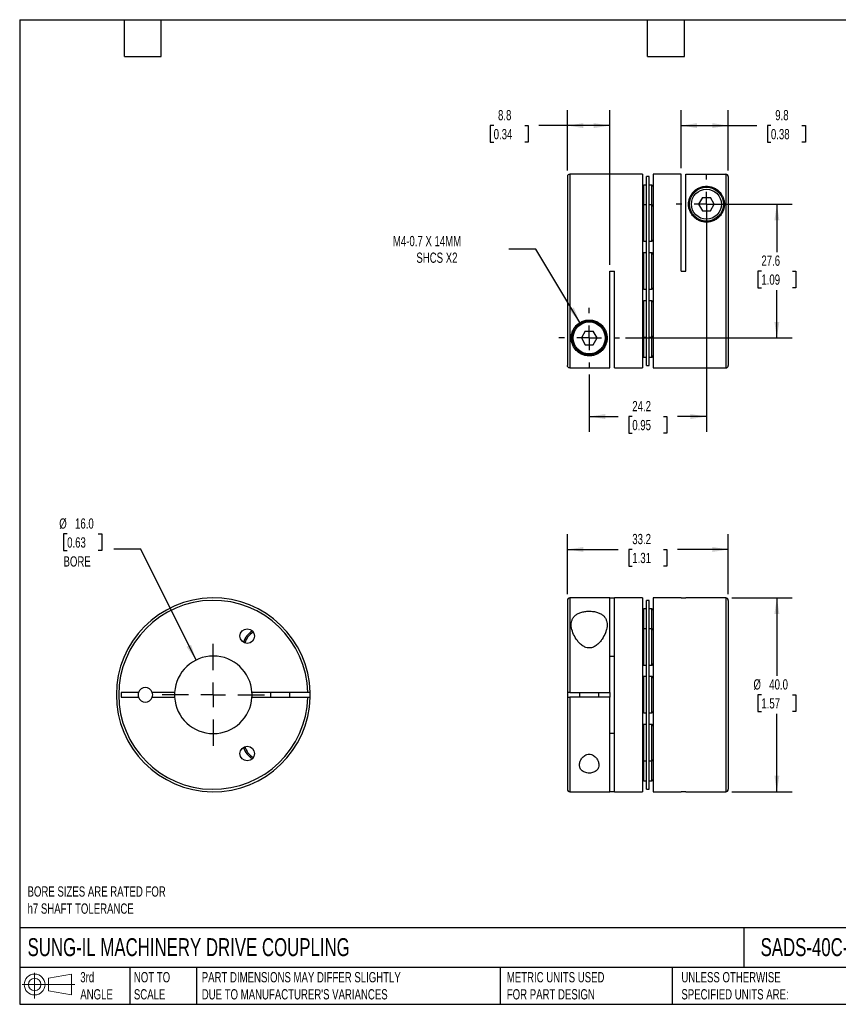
# Model space of a CAD drawing. Header units: millimetres. Extents: x 6 to 273, y 6 to 210.
# Tile 1 of 2: x 6 to 175, y 6 to 210. Entities that reach past the tile are written whole.
import ezdxf

# ---------------------------------------------------------------- set-up
doc = ezdxf.new("R2010")
doc.units = ezdxf.units.MM
doc.linetypes.add('SLD-Center', pattern=[19.05, 15.24, -1.27, 1.27, -1.27])
doc.linetypes.add('SLD-Solid', pattern=[0])
doc.layers.add('CENTER', color=40, linetype='SLD-Center')
doc.layers.add('SLD-DEFPOINTS', color=7, linetype='Continuous')
doc.layers.add('DIMENSIONS', color=140, linetype='SLD-Solid', lineweight=25)
doc.layers.add('TEXT', color=140, linetype='SLD-Solid', lineweight=25)
doc.styles.add('SLDTEXTSTYLE0', font='TXT', dxfattribs={"width": 0.7})
doc.dimstyles.new('SLDDIMSTYLE0', dxfattribs={"dimtxt": 2.158008, "dimasz": 3.302, "dimexe": 0, "dimexo": 0.0625, "dimgap": 0.539502, "dimtad": 0, "dimtih": 1, "dimtoh": 1, "dimdec": 1, "dimrnd": 1e-09, "dimzin": 4, "dimdsep": 46, "dimtxsty": 'SLDTEXTSTYLE0', "dimsah": 1, "dimcen": 0.09, "dimadec": 0, "dimazin": 1, "dimtfac": 1, "dimtdec": 1, "dimtofl": 0, "dimtmove": 0, "dimatfit": 3, "dimfxl": 0, "dimfrac": 2, "dimtolj": 1, "dimtzin": 12, "dimarcsym": 0})
doc.dimstyles.new('SLDDIMSTYLE1', dxfattribs={"dimtxt": 2.158008, "dimasz": 3.302, "dimexe": 0, "dimexo": 0.0625, "dimgap": 0.539502, "dimtad": 0, "dimtih": 1, "dimtoh": 1, "dimdec": 1, "dimrnd": 1e-09, "dimzin": 12, "dimdsep": 46, "dimtxsty": 'SLDTEXTSTYLE0', "dimsah": 1, "dimcen": 0.09, "dimadec": 0, "dimazin": 3, "dimtfac": 1, "dimtdec": 1, "dimtofl": 0, "dimtmove": 0, "dimatfit": 3, "dimfxl": 0, "dimfrac": 2, "dimtolj": 1, "dimtzin": 12, "dimarcsym": 0})
doc.dimstyles.new('SLDDIMSTYLE2', dxfattribs={"dimtxt": 2.158008, "dimasz": 3.302, "dimexe": 0, "dimexo": 0.0625, "dimgap": 0.539502, "dimtad": 0, "dimtih": 1, "dimtoh": 1, "dimdec": 1, "dimrnd": 1e-09, "dimzin": 4, "dimdsep": 46, "dimtxsty": 'SLDTEXTSTYLE0', "dimsah": 1, "dimcen": 0, "dimadec": 0, "dimazin": 1, "dimtfac": 1, "dimtdec": 1, "dimtofl": 0, "dimtmove": 0, "dimatfit": 3, "dimfxl": 0, "dimfrac": 2, "dimtolj": 1, "dimtzin": 12, "dimarcsym": 0})
doc.dimstyles.new('SLDDIMSTYLE3', dxfattribs={"dimtxt": 2.158008, "dimasz": 3.302, "dimexe": 0, "dimexo": 0.0625, "dimgap": 0.539502, "dimtad": 0, "dimtih": 1, "dimtoh": 1, "dimdec": 1, "dimrnd": 1e-09, "dimzin": 12, "dimdsep": 46, "dimtxsty": 'SLDTEXTSTYLE0', "dimsah": 1, "dimcen": 0, "dimadec": 0, "dimazin": 3, "dimtfac": 1, "dimtdec": 1, "dimtofl": 0, "dimtmove": 0, "dimatfit": 3, "dimfxl": 0, "dimfrac": 2, "dimtolj": 1, "dimtzin": 12, "dimarcsym": 0})

# ---------------------------------------------------------------- blocks, each defined once
blk = doc.blocks.new('Block11')
at = {"color": 7, "linetype": 'SLD-Solid', "lineweight": 18}
for p, q in [((2.59, 5.31), (2.59, 0)), ((5.48, 4.17), (10.18, 5.03)), ((5.48, 1.6), (5.48, 4.17)), ((10.18, 5.03), (10.18, 0.73)), ((0, 2.88), (10.87, 2.88)), ((5.48, 1.6), (10.18, 0.73))]:
    blk.add_line(p, q, dxfattribs=at)
for radius in [2.15, 1.29]:
    blk.add_circle((2.59, 2.88), radius, dxfattribs=at)
blk = doc.blocks.new('Block12')
at = {"layer": 'SLD-DEFPOINTS'}
blk.add_blockref('Block11', (0, 0), dxfattribs=at)
blk = doc.blocks.new('_D')
at = {"layer": 'DIMENSIONS'}
for p, q in [((153.31, 90.22), (165.75, 90.22)), ((162.57, 90.22), (162.57, 74.13)), ((159.37, 70.22), (158.64, 70.22)), ((158.64, 70.22), (158.64, 66.79)), ((165.78, 70.22), (166.5, 70.22)), ((166.5, 70.22), (166.5, 66.79)), ((158.64, 66.79), (159.37, 66.79)), ((162.57, 50.22), (162.57, 66.31)), ((166.5, 66.79), (165.78, 66.79)), ((153.31, 50.22), (165.75, 50.22))]:
    blk.add_line(p, q, dxfattribs=at)
for points in [[(162.57, 90.22), (162.06, 86.92), (163.08, 86.92)], [(162.57, 50.22), (163.08, 53.52), (162.06, 53.52)]]:
    blk.add_solid(points, dxfattribs=at)
at = {"layer": 'DIMENSIONS', "char_height": 2.117, "attachment_point": 1, "style": 'SLDTEXTSTYLE0'}
for s, insert in [('%%c', (157.74, 73.43)), ('40.0', (161, 73.43)), ('1.57', (159.37, 69.52))]:
    blk.add_mtext(s, dxfattribs=dict(at, insert=insert))
blk = doc.blocks.new('_D_1')
at = {"layer": 'DIMENSIONS'}
for p, q in [((119.34, 90.99), (119.34, 103.39)), ((152.54, 90.99), (152.54, 103.39)), ((119.34, 100.22), (129.81, 100.22)), ((132.74, 100.22), (132.01, 100.22)), ((132.01, 100.22), (132.01, 96.79)), ((139.15, 100.22), (139.88, 100.22)), ((139.88, 100.22), (139.88, 96.79)), ((152.54, 100.22), (142.08, 100.22)), ((132.01, 96.79), (132.74, 96.79)), ((139.88, 96.79), (139.15, 96.79))]:
    blk.add_line(p, q, dxfattribs=at)
for points in [[(119.34, 100.22), (122.65, 99.71), (122.65, 100.73)], [(152.54, 100.22), (149.24, 100.73), (149.24, 99.71)]]:
    blk.add_solid(points, dxfattribs=at)
at = {"layer": 'DIMENSIONS', "char_height": 2.117, "attachment_point": 1, "style": 'SLDTEXTSTYLE0'}
for s, insert in [('33.2', (132.74, 103.43)), ('1.31', (132.74, 99.52))]:
    blk.add_mtext(s, dxfattribs=dict(at, insert=insert))
blk = doc.blocks.new('_D_3')
at = {"layer": 'DIMENSIONS'}
for p, q in [((148.04, 170.2), (148.04, 124.48)), ((123.84, 136.36), (123.84, 124.48)), ((123.84, 127.65), (129.81, 127.65)), ((132.74, 127.65), (132.01, 127.65)), ((132.01, 127.65), (132.01, 124.22)), ((139.15, 127.65), (139.88, 127.65)), ((139.88, 127.65), (139.88, 124.22)), ((148.04, 127.65), (142.08, 127.65)), ((132.01, 124.22), (132.74, 124.22)), ((139.88, 124.22), (139.15, 124.22))]:
    blk.add_line(p, q, dxfattribs=at)
for points in [[(123.84, 127.65), (127.15, 127.14), (127.15, 128.16)], [(148.04, 127.65), (144.74, 128.16), (144.74, 127.14)]]:
    blk.add_solid(points, dxfattribs=at)
at = {"layer": 'DIMENSIONS', "char_height": 2.117, "attachment_point": 1, "style": 'SLDTEXTSTYLE0'}
for s, insert in [('24.2', (132.74, 130.86)), ('0.95', (132.74, 126.95))]:
    blk.add_mtext(s, dxfattribs=dict(at, insert=insert))
blk = doc.blocks.new('_D_4')
at = {"layer": 'DIMENSIONS'}
for p, q in [((149.31, 171.47), (165.75, 171.47)), ((162.57, 171.47), (162.57, 161.59)), ((159.37, 157.67), (158.64, 157.67)), ((158.64, 157.67), (158.64, 154.24)), ((165.78, 157.67), (166.5, 157.67)), ((166.5, 157.67), (166.5, 154.24)), ((158.64, 154.24), (159.37, 154.24)), ((162.57, 143.87), (162.57, 153.76)), ((166.5, 154.24), (165.78, 154.24)), ((131.35, 143.87), (165.75, 143.87))]:
    blk.add_line(p, q, dxfattribs=at)
for points in [[(162.57, 171.47), (162.06, 168.17), (163.08, 168.17)], [(162.57, 143.87), (163.08, 147.17), (162.06, 147.17)]]:
    blk.add_solid(points, dxfattribs=at)
at = {"layer": 'DIMENSIONS', "char_height": 2.117, "attachment_point": 1, "style": 'SLDTEXTSTYLE0'}
for s, insert in [('27.6', (159.37, 160.88)), ('1.09', (159.37, 156.97))]:
    blk.add_mtext(s, dxfattribs=dict(at, insert=insert))
blk = doc.blocks.new('_D_5')
at = {"layer": 'DIMENSIONS'}
for p, q in [((142.79, 178.94), (142.79, 190.87)), ((152.54, 178.44), (152.54, 190.87)), ((142.79, 187.69), (152.54, 187.69)), ((152.54, 187.69), (158.41, 187.69)), ((161.34, 187.69), (160.61, 187.69)), ((160.61, 187.69), (160.61, 184.27)), ((167.75, 187.69), (168.47, 187.69)), ((168.47, 187.69), (168.47, 184.27)), ((160.61, 184.27), (161.34, 184.27)), ((168.47, 184.27), (167.75, 184.27))]:
    blk.add_line(p, q, dxfattribs=at)
for points in [[(142.79, 187.69), (146.1, 187.19), (146.1, 188.2)], [(152.54, 187.69), (149.24, 188.2), (149.24, 187.19)]]:
    blk.add_solid(points, dxfattribs=at)
at = {"layer": 'DIMENSIONS', "char_height": 2.117, "attachment_point": 1, "style": 'SLDTEXTSTYLE0'}
for s, insert in [('9.8', (162.23, 190.91)), ('0.38', (161.34, 186.99))]:
    blk.add_mtext(s, dxfattribs=dict(at, insert=insert))
blk = doc.blocks.new('_D_6')
at = {"layer": 'DIMENSIONS'}
for p, q in [((119.34, 178.44), (119.34, 190.87)), ((128.09, 158.94), (128.09, 190.87)), ((104.14, 187.69), (103.42, 187.69)), ((103.42, 187.69), (103.42, 184.27)), ((110.55, 187.69), (111.28, 187.69)), ((111.28, 187.69), (111.28, 184.27)), ((119.34, 187.69), (113.48, 187.69)), ((128.09, 187.69), (119.34, 187.69)), ((103.42, 184.27), (104.14, 184.27)), ((111.28, 184.27), (110.55, 184.27))]:
    blk.add_line(p, q, dxfattribs=at)
for points in [[(119.34, 187.69), (122.65, 187.19), (122.65, 188.2)], [(128.09, 187.69), (124.79, 188.2), (124.79, 187.19)]]:
    blk.add_solid(points, dxfattribs=at)
at = {"layer": 'DIMENSIONS', "char_height": 2.117, "attachment_point": 1, "style": 'SLDTEXTSTYLE0'}
for s, insert in [('8.8', (105.04, 190.91)), ('0.34', (104.14, 186.99))]:
    blk.add_mtext(s, dxfattribs=dict(at, insert=insert))
blk = doc.blocks.new('_D_7')
at = {"layer": 'DIMENSIONS'}
for p, q in [((112.83, 162.19), (107.28, 162.19)), ((121.94, 147.04), (112.83, 162.19))]:
    blk.add_line(p, q, dxfattribs=at)
blk.add_solid([(121.94, 147.04), (120.67, 150.14), (119.8, 149.61)], dxfattribs=at)
at = {"layer": 'DIMENSIONS', "attachment_point": 1, "style": 'SLDTEXTSTYLE0'}
for s, insert, char_height in [('M4-0.7 X 14MM', (83.35, 164.92), 2.1167), ('SHCS X2', (88.19, 161.49), 2.117)]:
    blk.add_mtext(s, dxfattribs=dict(at, insert=insert, char_height=char_height))
blk = doc.blocks.new('SW_CENTERMARKSYMBOL_1')
at = {"layer": 'CENTER', "color": 0}
for p, q in [((0, 5.08), (0, 6.24)), ((0, 0), (0, 2.54)), ((-5.08, 0), (-6.24, 0)), ((0, 0), (-2.54, 0)), ((0, 0), (0, -2.54)), ((0, 0), (2.54, 0)), ((5.08, 0), (6.24, 0)), ((0, -5.08), (0, -6.24))]:
    blk.add_line(p, q, dxfattribs=at)
blk = doc.blocks.new('SW_CENTERMARKSYMBOL_2')
at = {"layer": 'CENTER', "color": 0}
for p, q in [((0, 5.08), (0, 6.24)), ((0, 0), (0, 2.54)), ((-5.08, 0), (-6.24, 0)), ((0, 0), (-2.54, 0)), ((0, 0), (0, -2.54)), ((0, 0), (2.54, 0)), ((5.08, 0), (6.24, 0)), ((0, -5.08), (0, -6.24))]:
    blk.add_line(p, q, dxfattribs=at)
blk = doc.blocks.new('_D_8')
at = {"layer": 'DIMENSIONS'}
for p, q in [((16.14, 103.42), (15.41, 103.42)), ((15.41, 103.42), (15.41, 99.99)), ((22.55, 103.42), (23.28, 103.42)), ((23.28, 103.42), (23.28, 99.99)), ((15.41, 99.99), (16.14, 99.99)), ((23.28, 99.99), (22.55, 99.99)), ((31.33, 100.28), (25.77, 100.28)), ((42.73, 77.38), (31.33, 100.28))]:
    blk.add_line(p, q, dxfattribs=at)
blk.add_solid([(42.73, 77.38), (41.71, 80.56), (40.8, 80.11)], dxfattribs=at)
at = {"layer": 'DIMENSIONS', "char_height": 2.117, "attachment_point": 1, "style": 'SLDTEXTSTYLE0'}
for s, insert in [('%%c', (14.51, 106.63)), ('16.0', (17.77, 106.63)), ('0.63', (16.14, 102.72)), ('BORE', (15.39, 98.8))]:
    blk.add_mtext(s, dxfattribs=dict(at, insert=insert))
blk = doc.blocks.new('SW_CENTERMARKSYMBOL_3')
at = {"layer": 'CENTER', "color": 0}
for p, q in [((0, 5.08), (0, 10.54)), ((0, 0), (0, 2.54)), ((-5.08, 0), (-10.54, 0)), ((0, 0), (-2.54, 0)), ((0, 0), (0, -2.54)), ((0, 0), (2.54, 0)), ((5.08, 0), (10.54, 0)), ((0, -5.08), (0, -10.54))]:
    blk.add_line(p, q, dxfattribs=at)

msp = doc.modelspace()

# ---------------------------------------------------------------- linework, layer by layer
for p, q in [((119.34, 177.17), (119.34, 138.18)), ((134.84, 177.67), (119.84, 177.67)), ((119.84, 177.67), (119.84, 137.68)), ((134.84, 177.67), (134.84, 137.67)), ((136.24, 177.17), (135.64, 177.17)), ((135.64, 138.17), (135.64, 177.17)), ((136.24, 138.17), (136.24, 177.17)), ((142.79, 177.67), (137.04, 177.67)), ((137.04, 177.67), (137.04, 137.67)), ((142.79, 157.67), (142.79, 177.67)), ((143.79, 177.67), (152.04, 177.67)), ((143.79, 157.67), (143.79, 177.67)), ((152.04, 177.67), (152.04, 137.67)), ((152.54, 177.17), (152.54, 138.17)), ((135.64, 175.42), (135.14, 175.42)), ((135.14, 171.32), (135.14, 175.42)), ((136.74, 175.42), (136.24, 175.42)), ((136.74, 171.32), (136.74, 175.42)), ((147.24, 172.87), (146.43, 171.47)), ((147.24, 172.87), (148.85, 172.87)), ((149.66, 171.47), (148.85, 172.87)), ((135.64, 171.32), (135.14, 171.32)), ((135.14, 163.82), (135.14, 171.32)), ((136.74, 171.32), (136.24, 171.32)), ((136.74, 163.82), (136.74, 171.32)), ((146.43, 171.47), (147.24, 170.07)), ((148.85, 170.07), (149.66, 171.47)), ((147.24, 170.07), (148.85, 170.07)), ((135.14, 163.82), (135.64, 163.82)), ((136.24, 163.82), (136.74, 163.82)), ((135.64, 161.42), (135.14, 161.42)), ((135.14, 153.92), (135.14, 161.42)), ((136.74, 161.42), (136.24, 161.42)), ((136.74, 153.92), (136.74, 161.42)), ((128.09, 157.67), (129.09, 157.67)), ((128.09, 137.68), (128.09, 157.67)), ((129.09, 137.67), (129.09, 157.67)), ((142.79, 157.67), (143.79, 157.67)), ((135.14, 153.92), (135.64, 153.92)), ((136.24, 153.92), (136.74, 153.92)), ((135.64, 151.52), (135.14, 151.52)), ((135.14, 144.02), (135.14, 151.52)), ((136.74, 151.52), (136.24, 151.52)), ((136.74, 144.02), (136.74, 151.52)), ((123.04, 145.27), (122.23, 143.87)), ((123.04, 145.27), (124.65, 145.27)), ((125.46, 143.87), (124.65, 145.27)), ((122.23, 143.87), (123.04, 142.47)), ((123.04, 142.47), (124.65, 142.47)), ((124.65, 142.47), (125.46, 143.87)), ((135.14, 144.02), (135.64, 144.02)), ((135.14, 139.92), (135.14, 144.02)), ((136.24, 144.02), (136.74, 144.02)), ((136.74, 139.92), (136.74, 144.02)), ((135.14, 139.92), (135.64, 139.92)), ((136.24, 139.92), (136.74, 139.92)), ((119.84, 137.68), (128.09, 137.68)), ((129.09, 137.67), (134.84, 137.67)), ((135.64, 138.17), (136.24, 138.17)), ((137.04, 137.67), (152.04, 137.67)), ((119.34, 89.72), (119.34, 70.72)), ((128.09, 90.22), (119.84, 90.22)), ((119.84, 90.22), (119.84, 70.72)), ((128.09, 90.22), (129.09, 90.22)), ((128.09, 70.72), (128.09, 90.22)), ((134.84, 90.22), (129.09, 90.22)), ((129.09, 50.22), (129.09, 90.22)), ((134.84, 90.22), (134.84, 50.22)), ((136.24, 89.72), (135.64, 89.72)), ((135.64, 70.22), (135.64, 89.72)), ((136.24, 70.22), (136.24, 89.72)), ((142.79, 90.22), (137.04, 90.22)), ((137.04, 90.22), (137.04, 50.22)), ((142.79, 90.22), (143.79, 90.22)), ((152.04, 90.22), (143.79, 90.22)), ((152.04, 90.22), (152.04, 50.22)), ((152.54, 89.72), (152.54, 50.72)), ((135.64, 87.97), (135.14, 87.97)), ((135.14, 83.87), (135.14, 87.97)), ((136.74, 87.97), (136.24, 87.97)), ((136.74, 83.87), (136.74, 87.97)), ((135.64, 83.87), (135.14, 83.87)), ((135.14, 80.12), (135.14, 83.87)), ((136.74, 83.87), (136.24, 83.87)), ((136.74, 80.12), (136.74, 83.87)), ((135.14, 76.37), (135.14, 80.12)), ((136.74, 76.37), (136.74, 80.12)), ((128.09, 78.22), (129.09, 78.22)), ((135.14, 76.37), (135.64, 76.37)), ((136.24, 76.37), (136.74, 76.37)), ((135.64, 73.97), (135.14, 73.97)), ((135.14, 70.22), (135.14, 73.97)), ((136.74, 73.97), (136.24, 73.97)), ((136.74, 70.22), (136.74, 73.97)), ((30.88, 70.72), (27.29, 70.72)), ((27.29, 70.72), (27.29, 69.72)), ((27.29, 69.72), (30.88, 69.72)), ((38.31, 70.72), (33.71, 70.72)), ((33.71, 69.72), (38.31, 69.72)), ((65.79, 70.72), (54.28, 70.72)), ((54.28, 69.72), (65.79, 69.72)), ((58.09, 70.72), (58.09, 69.72)), ((62.09, 69.72), (62.09, 70.72)), ((119.34, 70.72), (119.34, 69.72)), ((119.34, 69.72), (119.34, 50.72)), ((119.84, 70.72), (128.09, 70.72)), ((128.09, 69.72), (119.84, 69.72)), ((119.84, 69.72), (119.84, 50.22)), ((121.84, 70.72), (121.84, 69.72)), ((125.84, 69.72), (125.84, 70.72)), ((128.09, 70.72), (128.09, 69.72)), ((128.09, 50.22), (128.09, 69.72)), ((135.14, 66.47), (135.14, 70.22)), ((135.64, 50.72), (135.64, 70.22)), ((136.24, 50.72), (136.24, 70.22)), ((136.74, 66.47), (136.74, 70.22)), ((135.14, 66.47), (135.64, 66.47)), ((136.24, 66.47), (136.74, 66.47)), ((135.64, 64.07), (135.14, 64.07)), ((135.14, 60.32), (135.14, 64.07)), ((136.74, 64.07), (136.24, 64.07)), ((136.74, 60.32), (136.74, 64.07)), ((129.09, 62.22), (128.09, 62.22)), ((135.14, 56.57), (135.14, 60.32)), ((136.74, 56.57), (136.74, 60.32)), ((135.14, 56.57), (135.64, 56.57)), ((135.14, 56.22), (135.14, 56.57)), ((135.14, 52.47), (135.14, 56.22)), ((136.24, 56.57), (136.74, 56.57)), ((136.74, 56.22), (136.74, 56.57)), ((136.74, 52.47), (136.74, 56.22)), ((135.14, 52.47), (135.64, 52.47)), ((136.24, 52.47), (136.74, 52.47)), ((119.84, 50.22), (128.09, 50.22)), ((129.09, 50.22), (128.09, 50.22)), ((129.09, 50.22), (134.84, 50.22)), ((135.64, 50.72), (136.24, 50.72)), ((137.04, 50.22), (142.79, 50.22)), ((143.79, 50.22), (142.79, 50.22)), ((143.79, 50.22), (152.04, 50.22))]:
    msp.add_line(p, q)
at = {"flags": 128}
msp.add_lwpolyline([(66.29, 69.72), (66.29, 70.22), (66.29, 70.72)], dxfattribs=at)
for centre, radius in [((148.04, 171.47), 3.5), ((148.04, 171.47), 3.1), ((123.84, 143.87), 3.5), ((123.84, 143.87), 3.3), ((53.29, 82.34), 1.5), ((53.29, 58.09), 1.5)]:
    msp.add_circle(centre, radius)
for centre, radius, start, end in [((119.84, 177.17), 0.5, 90, 180), ((135.14, 175.12), 0.3, 90, 180), ((136.74, 175.12), 0.3, 0, 90), ((135.14, 171.02), 0.3, 90, 180), ((136.74, 171.02), 0.3, 0, 90), ((135.14, 164.12), 0.3, 180, 270), ((136.74, 164.12), 0.3, 270, 0), ((135.14, 161.12), 0.3, 90, 180), ((136.74, 161.12), 0.3, 0, 90), ((135.14, 154.22), 0.3, 180, 270), ((136.74, 154.22), 0.3, 270, 0), ((135.14, 151.22), 0.3, 90, 180), ((136.74, 151.22), 0.3, 0, 90), ((135.14, 144.32), 0.3, 180, 270), ((136.74, 144.32), 0.3, 270, 0), ((135.14, 140.22), 0.3, 180, 270), ((136.74, 140.22), 0.3, 270, 0), ((152.04, 138.17), 0.5, 270, 0), ((46.29, 70.22), 20, 1.4325, 358.5675), ((46.29, 70.22), 19.5, 1.4693, 358.5307), ((119.84, 89.72), 0.5, 90, 180), ((152.04, 89.72), 0.5, 0, 90), ((135.14, 87.67), 0.3, 90, 180), ((136.74, 87.67), 0.3, 0, 90), ((56.19, 80.12), 3.75, 119.171, 165.829), ((135.14, 83.57), 0.3, 90, 180), ((136.74, 83.57), 0.3, 0, 90), ((56.19, 80.12), 3.45, 118.3446, 166.6554), ((46.29, 70.22), 8, 3.5833, 176.4167), ((135.14, 76.67), 0.3, 180, 270), ((136.74, 76.67), 0.3, 270, 0), ((135.14, 73.67), 0.3, 90, 180), ((136.74, 73.67), 0.3, 0, 90), ((32.29, 70.22), 1.5, 19.4712, 160.5288), ((32.29, 70.22), 1.5, 160.5288, 199.4712), ((32.29, 70.22), 1.5, 199.4712, 340.5288), ((32.29, 70.22), 1.5, 340.5288, 19.4712), ((46.29, 70.22), 8, 176.4167, 183.5833), ((46.29, 70.22), 8, 183.5833, 356.4167), ((46.29, 70.22), 8, 356.4167, 3.5833), ((135.14, 66.77), 0.3, 180, 270), ((136.74, 66.77), 0.3, 270, 0), ((135.14, 63.77), 0.3, 90, 180), ((136.74, 63.77), 0.3, 0, 90), ((56.19, 60.32), 3.75, 194.171, 240.829), ((56.19, 60.32), 3.45, 193.3446, 241.6554), ((135.14, 56.87), 0.3, 180, 270), ((136.74, 56.87), 0.3, 270, 0), ((135.14, 52.77), 0.3, 180, 270), ((136.74, 52.77), 0.3, 270, 0), ((119.84, 50.72), 0.5, 180, 270), ((152.04, 50.72), 0.5, 270, 0)]:
    msp.add_arc(centre, radius, start, end)
for points, knots in [([(152.54, 177.17), (152.54, 177.3), (152.49, 177.43), (152.31, 177.61), (152.18, 177.67), (152.04, 177.67)], [0, 0, 0, 0, 0.5, 0.5, 1, 1, 1, 1]), ([(144.34, 171.47), (144.34, 171.26), (144.36, 171.04), (144.44, 170.59), (144.51, 170.36), (144.68, 169.92), (144.79, 169.7), (145.06, 169.27), (145.23, 169.06), (145.61, 168.68), (145.82, 168.5), (146.18, 168.27), (146.31, 168.2), (146.57, 168.08), (146.7, 168.02), (147.12, 167.88), (147.41, 167.82), (148.01, 167.76), (148.31, 167.77), (148.75, 167.84), (148.9, 167.87), (149.18, 167.95), (149.32, 168), (149.58, 168.11), (149.71, 168.17), (149.96, 168.31), (150.08, 168.38), (150.43, 168.63), (150.63, 168.81), (150.98, 169.21), (151.13, 169.42), (151.38, 169.85), (151.48, 170.08), (151.63, 170.52), (151.68, 170.75), (151.74, 171.19), (151.75, 171.41), (151.73, 171.84), (151.71, 172.04), (151.62, 172.44), (151.56, 172.64), (151.42, 173.01), (151.33, 173.19), (151.02, 173.71), (150.76, 174.03), (150.27, 174.44), (150.08, 174.57), (149.78, 174.74), (149.68, 174.8), (149.45, 174.9), (149.33, 174.94), (149.08, 175.03), (148.95, 175.06), (148.68, 175.12), (148.53, 175.14), (148.24, 175.17), (148.09, 175.18), (147.79, 175.17), (147.64, 175.15), (147.35, 175.11), (147.21, 175.08), (146.95, 175.01), (146.83, 174.97), (146.59, 174.88), (146.48, 174.83), (146.27, 174.72), (146.16, 174.66), (145.88, 174.48), (145.7, 174.34), (145.39, 174.06), (145.25, 173.91), (145, 173.59), (144.89, 173.42), (144.7, 173.07), (144.62, 172.88), (144.42, 172.31), (144.34, 171.91), (144.34, 171.47)], [0, 0, 0, 0, 0.03125, 0.03125, 0.0625, 0.0625, 0.09375, 0.09375, 0.125, 0.125, 0.15625, 0.15625, 0.171875, 0.171875, 0.1875, 0.1875, 0.21875, 0.21875, 0.25, 0.25, 0.265625, 0.265625, 0.28125, 0.28125, 0.296875, 0.296875, 0.3125, 0.3125, 0.34375, 0.34375, 0.375, 0.375, 0.40625, 0.40625, 0.4375, 0.4375, 0.46875, 0.46875, 0.5, 0.5, 0.53125, 0.53125, 0.5625, 0.5625, 0.625, 0.625, 0.65625, 0.65625, 0.671875, 0.671875, 0.6875, 0.6875, 0.703125, 0.703125, 0.71875, 0.71875, 0.734375, 0.734375, 0.75, 0.75, 0.765625, 0.765625, 0.78125, 0.78125, 0.796875, 0.796875, 0.8125, 0.8125, 0.84375, 0.84375, 0.875, 0.875, 0.90625, 0.90625, 0.9375, 0.9375, 1, 1, 1, 1]), ([(123.84, 140.17), (124.15, 140.17), (124.45, 140.21), (124.98, 140.34), (125.22, 140.43), (125.66, 140.64), (125.86, 140.76), (126.21, 141.02), (126.37, 141.16), (126.8, 141.61), (127.03, 141.95), (127.28, 142.49), (127.35, 142.68), (127.46, 143.07), (127.5, 143.28), (127.57, 143.91), (127.54, 144.34), (127.37, 145.02), (127.29, 145.24), (127.08, 145.69), (126.95, 145.9), (126.63, 146.32), (126.45, 146.51), (126.03, 146.87), (125.79, 147.03), (125.41, 147.23), (125.28, 147.29), (125, 147.39), (124.86, 147.43), (124.43, 147.54), (124.13, 147.57), (123.68, 147.57), (123.54, 147.56), (123.24, 147.53), (123.09, 147.5), (122.66, 147.39), (122.39, 147.29), (122.01, 147.09), (121.88, 147.01), (121.65, 146.86), (121.54, 146.77), (121.23, 146.51), (121.04, 146.31), (120.73, 145.89), (120.6, 145.68), (120.39, 145.23), (120.32, 145.01), (120.2, 144.56), (120.17, 144.34), (120.14, 143.9), (120.14, 143.69), (120.21, 143.06), (120.32, 142.67), (120.66, 141.94), (120.89, 141.61), (121.32, 141.16), (121.48, 141.02), (121.83, 140.76), (122.03, 140.64), (122.47, 140.43), (122.71, 140.34), (123.11, 140.24), (123.26, 140.22), (123.55, 140.18), (123.69, 140.17), (123.84, 140.17)], [0, 0, 0, 0, 0.03125, 0.03125, 0.0625, 0.0625, 0.09375, 0.09375, 0.125, 0.125, 0.1875, 0.1875, 0.21875, 0.21875, 0.25, 0.25, 0.3125, 0.3125, 0.34375, 0.34375, 0.375, 0.375, 0.40625, 0.40625, 0.4375, 0.4375, 0.453125, 0.453125, 0.46875, 0.46875, 0.5, 0.5, 0.515625, 0.515625, 0.53125, 0.53125, 0.5625, 0.5625, 0.578125, 0.578125, 0.59375, 0.59375, 0.625, 0.625, 0.65625, 0.65625, 0.6875, 0.6875, 0.71875, 0.71875, 0.75, 0.75, 0.8125, 0.8125, 0.875, 0.875, 0.90625, 0.90625, 0.9375, 0.9375, 0.96875, 0.96875, 0.984375, 0.984375, 1, 1, 1, 1]), ([(119.84, 137.68), (119.71, 137.68), (119.58, 137.73), (119.4, 137.92), (119.34, 138.05), (119.34, 138.18)], [0, 0, 0, 0, 0.5, 0.5, 1, 1, 1, 1]), ([(123.84, 79.9), (124.15, 79.9), (124.45, 79.97), (124.98, 80.2), (125.22, 80.35), (125.66, 80.7), (125.86, 80.9), (126.21, 81.3), (126.37, 81.51), (126.8, 82.15), (127.03, 82.59), (127.28, 83.24), (127.35, 83.46), (127.46, 83.89), (127.5, 84.11), (127.57, 84.74), (127.54, 85.14), (127.37, 85.71), (127.29, 85.89), (127.08, 86.23), (126.95, 86.39), (126.63, 86.69), (126.45, 86.82), (126.03, 87.05), (125.79, 87.15), (125.41, 87.28), (125.28, 87.31), (125, 87.37), (124.86, 87.4), (124.43, 87.46), (124.13, 87.48), (123.68, 87.48), (123.54, 87.48), (123.24, 87.45), (123.09, 87.44), (122.66, 87.37), (122.39, 87.31), (122.01, 87.19), (121.88, 87.14), (121.65, 87.04), (121.54, 86.99), (121.23, 86.81), (121.04, 86.68), (120.73, 86.38), (120.6, 86.22), (120.39, 85.88), (120.32, 85.7), (120.2, 85.33), (120.17, 85.13), (120.14, 84.73), (120.14, 84.52), (120.21, 83.89), (120.32, 83.46), (120.66, 82.58), (120.89, 82.14), (121.32, 81.51), (121.48, 81.3), (121.83, 80.89), (122.03, 80.7), (122.47, 80.36), (122.71, 80.2), (123.11, 80.03), (123.26, 79.98), (123.55, 79.92), (123.69, 79.9), (123.84, 79.9)], [0, 0, 0, 0, 0.03125, 0.03125, 0.0625, 0.0625, 0.09375, 0.09375, 0.125, 0.125, 0.1875, 0.1875, 0.21875, 0.21875, 0.25, 0.25, 0.3125, 0.3125, 0.34375, 0.34375, 0.375, 0.375, 0.40625, 0.40625, 0.4375, 0.4375, 0.453125, 0.453125, 0.46875, 0.46875, 0.5, 0.5, 0.515625, 0.515625, 0.53125, 0.53125, 0.5625, 0.5625, 0.578125, 0.578125, 0.59375, 0.59375, 0.625, 0.625, 0.65625, 0.65625, 0.6875, 0.6875, 0.71875, 0.71875, 0.75, 0.75, 0.8125, 0.8125, 0.875, 0.875, 0.90625, 0.90625, 0.9375, 0.9375, 0.96875, 0.96875, 0.984375, 0.984375, 1, 1, 1, 1]), ([(66.29, 70.72), (66.29, 70.72), (66.23, 70.72), (66.05, 70.72), (65.92, 70.72), (65.79, 70.72)], [0, 0, 0, 0, 0.5, 0.5, 1, 1, 1, 1]), ([(65.79, 69.72), (65.92, 69.72), (66.05, 69.72), (66.23, 69.72), (66.29, 69.72), (66.29, 69.72)], [0, 0, 0, 0, 0.5, 0.5, 1, 1, 1, 1]), ([(119.84, 70.72), (119.71, 70.72), (119.58, 70.72), (119.4, 70.72), (119.34, 70.72), (119.34, 70.72)], [0, 0, 0, 0, 0.5, 0.5, 1, 1, 1, 1]), ([(119.34, 69.72), (119.34, 69.72), (119.4, 69.72), (119.58, 69.72), (119.71, 69.72), (119.84, 69.72)], [0, 0, 0, 0, 0.5, 0.5, 1, 1, 1, 1]), ([(123.84, 57.96), (123.68, 57.96), (123.53, 57.93), (123.23, 57.84), (123.09, 57.78), (122.84, 57.62), (122.73, 57.54), (122.53, 57.35), (122.44, 57.25), (122.2, 56.94), (122.08, 56.72), (121.91, 56.28), (121.86, 56.06), (121.84, 55.73), (121.85, 55.62), (121.87, 55.41), (121.9, 55.3), (121.97, 55.1), (122.02, 55), (122.13, 54.81), (122.21, 54.72), (122.46, 54.47), (122.68, 54.33), (123.09, 54.18), (123.23, 54.14), (123.53, 54.08), (123.69, 54.07), (124.01, 54.07), (124.17, 54.09), (124.47, 54.14), (124.61, 54.18), (124.88, 54.28), (125, 54.34), (125.22, 54.48), (125.32, 54.56), (125.57, 54.81), (125.69, 55), (125.83, 55.41), (125.85, 55.63), (125.83, 56.06), (125.78, 56.28), (125.61, 56.73), (125.49, 56.94), (125.17, 57.36), (124.97, 57.55), (124.59, 57.78), (124.46, 57.84), (124.16, 57.93), (124, 57.96), (123.84, 57.96)], [0, 0, 0, 0, 0.03125, 0.03125, 0.0625, 0.0625, 0.09375, 0.09375, 0.125, 0.125, 0.1875, 0.1875, 0.25, 0.25, 0.28125, 0.28125, 0.3125, 0.3125, 0.34375, 0.34375, 0.375, 0.375, 0.4375, 0.4375, 0.46875, 0.46875, 0.5, 0.5, 0.53125, 0.53125, 0.5625, 0.5625, 0.59375, 0.59375, 0.625, 0.625, 0.6875, 0.6875, 0.75, 0.75, 0.8125, 0.8125, 0.875, 0.875, 0.9375, 0.9375, 0.96875, 0.96875, 1, 1, 1, 1])]:
    msp.add_open_spline(points, degree=3, knots=knots)
at = {"layer": 'TEXT'}
for p, q in [((6.35, 209.55), (273.05, 209.55)), ((6.35, 209.55), (6.35, 6.35)), ((27.94, 201.93), (27.94, 209.55)), ((35.56, 201.93), (35.56, 209.55)), ((135.89, 201.93), (135.89, 209.55)), ((143.51, 201.93), (143.51, 209.55)), ((27.94, 201.93), (35.56, 201.93)), ((135.89, 201.93), (143.51, 201.93)), ((273.05, 22.13), (6.35, 22.13)), ((155.76, 22.13), (155.76, 13.97)), ((273.05, 13.97), (6.35, 13.97)), ((29.04, 13.97), (29.04, 6.35)), ((42.84, 13.97), (42.84, 6.35)), ((105.48, 13.97), (105.48, 6.35)), ((141, 13.97), (141, 6.35)), ((6.35, 6.35), (273.05, 6.35))]:
    msp.add_line(p, q, dxfattribs=at)

# ---------------------------------------------------------------- block references
at = {"layer": 'CENTER'}
for name, p in [('SW_CENTERMARKSYMBOL_2', (148.04, 171.47)), ('SW_CENTERMARKSYMBOL_1', (123.84, 143.87)), ('SW_CENTERMARKSYMBOL_3', (46.29, 70.22))]:
    msp.add_blockref(name, p, dxfattribs=at)
at = {"layer": 'SLD-DEFPOINTS'}
msp.add_blockref('Block12', (6.84, 7.55), dxfattribs=at)

# ---------------------------------------------------------------- texts
at = {"layer": 'TEXT', "attachment_point": 1, "style": 'SLDTEXTSTYLE0'}
for s, insert, char_height in [('BORE SIZES ARE RATED FOR^Jh7 SHAFT TOLERANCE', (7.97, 30.69), 2.1167), ('SUNG-IL MACHINERY DRIVE COUPLING', (7.97, 20), 3.7042), ('SADS-40C-16-19', (159.21, 20), 3.7042), ('3rd^JANGLE', (18.85, 13), 2.117), ('NOT TO^JSCALE', (29.91, 13), 2.1167), ("PART DIMENSIONS MAY DIFFER SLIGHTLY ^JDUE TO MANUFACTURER'S VARIANCES", (43.91, 13), 2.1167), ('METRIC UNITS USED ^JFOR PART DESIGN', (106.85, 13), 2.1167), ('UNLESS OTHERWISE ^JSPECIFIED UNITS ARE:', (142.87, 13), 2.1167)]:
    msp.add_mtext(s, dxfattribs=dict(at, insert=insert, char_height=char_height))

# ---------------------------------------------------------------- dimensions: what is measured, and where the dimension line sits
at = {"layer": 'DIMENSIONS'}
for base, p1, p2, picture, middle in [((119.34454432, 187.69493553), (128.09454432, 157.67297889), (119.34454432, 177.17297889), '_D_6', (107.34715976, 187.69493553)), ((152.54454432, 187.69493553), (142.79454432, 177.67297889), (152.54454432, 177.16656758), '_D_5', (164.54192888, 187.69493553)), ((123.84, 127.65), (148.04, 171.47), (123.84, 137.63), '_D_3', (135.94, 127.65)), ((119.34, 100.22), (152.54, 89.72), (119.34, 89.72), '_D_1', (135.94, 100.22))]:
    dim = msp.add_linear_dim(base=base, p1=p1, p2=p2, dimstyle='SLDDIMSTYLE1', dxfattribs=at)
    dim.commit()
    dim.dimension.update_dxf_attribs({"geometry": picture, "text_midpoint": middle, "dimtype": 160})
dim = msp.add_linear_dim(base=(162.57, 171.47), p1=(130.08, 143.87), p2=(148.04, 171.47), angle=90, dimstyle='SLDDIMSTYLE1', dxfattribs=at)
dim.commit()
dim.dimension.update_dxf_attribs({"geometry": '_D_4', "text_midpoint": (162.57, 157.67), "dimtype": 160})
dim = msp.add_diameter_dim_2p(p1=(125.75, 140.7), p2=(121.94, 147.04), text='M4-0.7 X 14MM\\PSHCS X2', dimstyle='SLDDIMSTYLE3', override={"dimpost": '<>'}, dxfattribs=at)
dim.commit()
dim.dimension.update_dxf_attribs({"geometry": '_D_7', "text_midpoint": (94.52, 162.19), "dimtype": 163})
dim = msp.add_diameter_dim_2p(p1=(49.86, 63.06), p2=(42.73, 77.38), text='<>\\PBORE', dimstyle='SLDDIMSTYLE2', dxfattribs=at)
dim.commit()
dim.dimension.update_dxf_attribs({"geometry": '_D_8', "text_midpoint": (19.35, 101.4), "dimtype": 163})
dim = msp.add_linear_dim(base=(162.57, 50.22), p1=(152.04, 90.22), p2=(152.04, 50.22), angle=90, text='%%c<>', dimstyle='SLDDIMSTYLE0', dxfattribs=at)
dim.commit()
dim.dimension.update_dxf_attribs({"geometry": '_D', "text_midpoint": (162.57, 70.22), "dimtype": 160})

doc.saveas('drawing.dxf')
